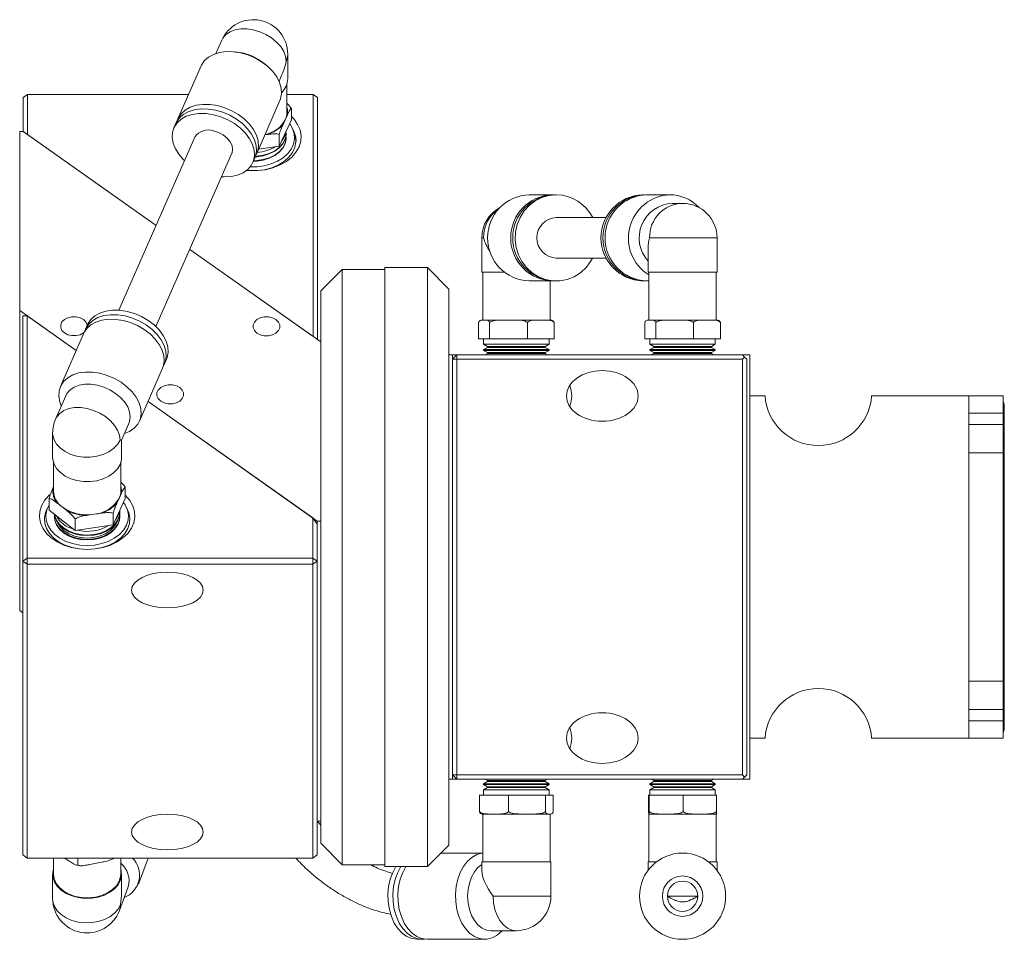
# Model space of a CAD drawing. Header units: inches. Extents: x 0.7 to 32, y 0.8 to 20.7.
# Tile 8 of 8: x 14.9 to 20.7, y 15.3 to 20.7. Entities that reach past the tile are written whole.
import ezdxf

# ---------------------------------------------------------------- set-up
doc = ezdxf.new("R2010")
doc.units = ezdxf.units.IN
doc.header["$MEASUREMENT"] = 0

msp = doc.modelspace()

# ---------------------------------------------------------------- linework, layer by layer
at = {"color": 7, "linetype": 'Continuous', "lineweight": 15}
for p, q in [((16.128, 20.5801), (16.0943, 20.5033)), ((16.2287, 20.5095), (16.2078, 20.5122)), ((16.5142, 20.3566), (16.5142, 20.4991)), ((16.3932, 20.4308), (16.3771, 20.4444)), ((16.0071, 20.4301), (15.8718, 20.1217)), ((16.4635, 20.3413), (16.4802, 20.3794)), ((16.5095, 20.1595), (16.5095, 20.3259)), ((14.9676, 20.2451), (14.9926, 20.2628)), ((14.9676, 20.0464), (14.9676, 20.2451)), ((14.9926, 20.2628), (14.9926, 20.0287)), ((15.9337, 20.2628), (14.9926, 20.2628)), ((16.3332, 19.9191), (16.4686, 20.2275)), ((16.6626, 20.2628), (16.5095, 20.2628)), ((16.6626, 18.8479), (16.6626, 20.2628)), ((16.6876, 20.2451), (16.6626, 20.2628)), ((16.6876, 20.2451), (16.6876, 18.8302)), ((16.535, 20.1819), (16.535, 20.1147)), ((15.8601, 20.0951), (15.8484, 20.0685)), ((16.535, 20.1147), (16.4645, 19.9619)), ((16.4997, 20.1162), (16.487, 20.0888)), ((16.5124, 20.1437), (16.4997, 20.1162)), ((14.9466, 19.0003), (14.9466, 20.0471)), ((14.9666, 20.0471), (14.9466, 20.0471)), ((14.9666, 20.0471), (15.744, 19.4975)), ((16.5041, 20.034), (16.5041, 20.037)), ((16.553, 20.0384), (16.5455, 20.0576)), ((15.744, 19.4975), (14.9926, 20.0287)), ((15.971, 20.0147), (15.5266, 19.0023)), ((16.3933, 20.0292), (16.3807, 20.0274)), ((16.4645, 20.0291), (16.4645, 19.9619)), ((16.4645, 19.9619), (16.3441, 19.944)), ((15.7429, 18.9074), (16.1873, 19.9197)), ((16.3099, 19.8659), (16.3215, 19.8925)), ((18.061, 19.6775), (17.9256, 19.6775)), ((18.061, 19.6775), (18.0669, 19.6774)), ((18.0844, 19.6775), (18.0727, 19.6775)), ((18.6008, 19.6775), (18.5891, 19.6775)), ((18.7479, 19.6775), (18.6125, 19.6775)), ((18.8226, 19.6271), (18.7628, 19.6271)), ((18.3766, 19.5437), (18.0844, 19.5437)), ((17.6493, 19.4255), (17.6493, 19.224)), ((17.6493, 19.4255), (17.6584, 19.4255)), ((18.6301, 19.4255), (19.0242, 19.4255)), ((19.0242, 19.224), (19.0242, 19.4255)), ((15.9408, 19.3582), (16.7066, 18.8167)), ((16.6626, 18.8479), (15.9408, 19.3582)), ((18.621, 19.3658), (18.621, 19.224)), ((18.0844, 19.3074), (18.3766, 19.3074)), ((16.8316, 19.2414), (16.7066, 19.1164)), ((17.0816, 19.2414), (16.8316, 19.2414)), ((16.8316, 19.2414), (16.8316, 15.7614)), ((17.3316, 19.2514), (17.0816, 19.2514)), ((17.0816, 15.7514), (17.0816, 19.2514)), ((17.4566, 19.1264), (17.3316, 19.2514)), ((17.3316, 15.7514), (17.3316, 19.2514)), ((17.6493, 19.224), (17.7813, 19.224)), ((17.654, 19.224), (17.654, 18.9452)), ((17.9256, 19.1736), (18.061, 19.1736)), ((18.0477, 18.9452), (18.0477, 19.1736)), ((18.0727, 19.1736), (18.0844, 19.1736)), ((18.5891, 19.1736), (18.6008, 19.1736)), ((18.6125, 19.1736), (18.6258, 19.1736)), ((18.621, 19.224), (19.0242, 19.224)), ((18.6258, 19.224), (18.6258, 18.9452)), ((19.0195, 18.9452), (19.0195, 19.224)), ((16.7066, 15.8864), (16.7066, 19.1164)), ((17.4566, 19.1264), (17.4566, 15.8764)), ((15.277, 18.7667), (14.9466, 19.0003)), ((14.9466, 17.2466), (14.9466, 19.0003)), ((14.9659, 17.5364), (14.9659, 18.969)), ((14.9659, 18.969), (14.9909, 18.969)), ((14.9909, 18.969), (14.9909, 17.554)), ((14.9909, 18.969), (15.277, 18.7667)), ((17.6505, 18.9452), (17.6498, 18.9452)), ((17.662, 18.9452), (17.6505, 18.9452)), ((17.6736, 18.9452), (17.662, 18.9452)), ((17.6736, 18.9452), (17.7648, 18.9452)), ((17.8046, 18.9452), (17.7648, 18.9452)), ((17.8444, 18.9452), (17.8046, 18.9452)), ((17.8444, 18.9452), (17.9652, 18.9452)), ((17.9934, 18.9452), (17.9652, 18.9452)), ((18.0217, 18.9452), (17.9934, 18.9452)), ((18.0217, 18.9452), (18.0519, 18.9452)), ((18.6222, 18.9452), (18.6216, 18.9452)), ((18.6338, 18.9452), (18.6222, 18.9452)), ((18.6453, 18.9452), (18.6338, 18.9452)), ((18.6453, 18.9452), (18.7366, 18.9452)), ((18.7763, 18.9452), (18.7366, 18.9452)), ((18.8161, 18.9452), (18.7763, 18.9452)), ((18.8161, 18.9452), (18.937, 18.9452)), ((18.9652, 18.9452), (18.937, 18.9452)), ((18.9934, 18.9452), (18.9652, 18.9452)), ((18.9934, 18.9452), (19.0237, 18.9452)), ((15.3436, 18.9185), (15.332, 18.8919)), ((17.63, 18.9301), (17.63, 18.835)), ((17.6941, 18.9301), (17.6941, 18.835)), ((17.9151, 18.9301), (17.9151, 18.835)), ((18.0718, 18.9301), (18.0718, 18.835)), ((18.6017, 18.9301), (18.6017, 18.835)), ((18.6659, 18.9301), (18.6659, 18.835)), ((18.8868, 18.9301), (18.8868, 18.835)), ((19.0435, 18.9301), (19.0435, 18.835)), ((15.3203, 18.8653), (15.1849, 18.5569)), ((17.6941, 18.835), (17.63, 18.835)), ((17.6594, 18.835), (17.6594, 18.8035)), ((17.9151, 18.835), (17.6941, 18.835)), ((18.0718, 18.835), (17.9151, 18.835)), ((18.0424, 18.8035), (18.0424, 18.835)), ((18.6659, 18.835), (18.6017, 18.835)), ((18.6311, 18.835), (18.6311, 18.8035)), ((18.8868, 18.835), (18.6659, 18.835)), ((19.0435, 18.835), (18.8868, 18.835)), ((19.0141, 18.8035), (19.0141, 18.835)), ((17.6594, 18.8035), (17.6826, 18.7901)), ((17.6594, 18.8035), (17.9077, 18.8035)), ((17.6826, 18.7855), (17.6594, 18.7721)), ((17.6594, 18.7721), (17.6594, 18.7678)), ((17.6594, 18.7721), (17.9077, 18.7721)), ((17.6826, 18.7901), (17.6826, 18.7855)), ((17.6826, 18.7901), (17.9008, 18.7901)), ((17.6826, 18.7855), (17.9008, 18.7855)), ((17.9008, 18.7901), (18.0192, 18.7901)), ((17.9008, 18.7855), (18.0192, 18.7855)), ((17.9077, 18.8035), (18.0424, 18.8035)), ((17.9077, 18.7721), (18.0424, 18.7721)), ((18.0192, 18.7901), (18.0424, 18.8035)), ((18.0192, 18.7855), (18.0192, 18.7901)), ((18.0424, 18.7721), (18.0192, 18.7855)), ((18.0424, 18.7678), (18.0424, 18.7721)), ((18.6311, 18.8035), (18.6543, 18.7901)), ((18.6311, 18.8035), (19.0141, 18.8035)), ((18.6543, 18.7855), (18.6311, 18.7721)), ((18.6311, 18.7721), (18.6311, 18.7678)), ((18.6311, 18.7721), (19.0141, 18.7721)), ((18.6543, 18.7901), (18.6543, 18.7855)), ((18.6543, 18.7901), (18.9909, 18.7901)), ((18.6543, 18.7855), (18.9909, 18.7855)), ((18.9909, 18.7901), (19.0141, 18.8035)), ((18.9909, 18.7855), (18.9909, 18.7901)), ((19.0141, 18.7721), (18.9909, 18.7855)), ((19.0141, 18.7678), (19.0141, 18.7721)), ((15.7934, 18.6893), (15.8051, 18.7159)), ((17.4566, 18.7414), (17.4766, 18.7414)), ((17.4766, 18.7414), (17.4766, 16.2614)), ((17.4766, 18.7414), (17.5026, 18.7414)), ((17.5026, 18.7414), (17.4776, 18.7164)), ((17.5026, 18.7164), (17.4776, 18.7164)), ((17.4776, 16.2864), (17.4776, 18.7164)), ((17.5026, 18.7164), (17.5026, 18.7414)), ((17.5026, 18.7414), (19.1726, 18.7414)), ((19.1726, 18.7164), (17.5026, 18.7164)), ((17.5026, 18.7164), (17.5026, 16.2864)), ((17.6594, 18.7678), (17.6826, 18.7544)), ((17.6594, 18.7678), (17.9077, 18.7678)), ((17.6826, 18.7497), (17.6681, 18.7414)), ((17.6826, 18.7544), (17.6826, 18.7497)), ((17.6826, 18.7544), (17.9008, 18.7544)), ((17.6826, 18.7497), (17.9008, 18.7497)), ((17.9008, 18.7544), (18.0192, 18.7544)), ((17.9008, 18.7497), (18.0192, 18.7497)), ((17.9077, 18.7678), (18.0424, 18.7678)), ((18.0192, 18.7544), (18.0424, 18.7678)), ((18.0192, 18.7497), (18.0192, 18.7544)), ((18.0337, 18.7414), (18.0192, 18.7497)), ((18.6311, 18.7678), (18.6543, 18.7544)), ((18.6311, 18.7678), (19.0141, 18.7678)), ((18.6543, 18.7497), (18.6398, 18.7414)), ((18.6543, 18.7544), (18.6543, 18.7497)), ((18.6543, 18.7544), (18.9909, 18.7544)), ((18.6543, 18.7497), (18.9909, 18.7497)), ((18.9909, 18.7544), (19.0141, 18.7678)), ((18.9909, 18.7497), (18.9909, 18.7544)), ((19.0054, 18.7414), (18.9909, 18.7497)), ((19.1851, 18.7289), (19.1726, 18.7414)), ((19.1726, 18.7414), (19.2166, 18.7414)), ((19.1726, 18.7164), (19.1851, 18.7289)), ((19.1726, 16.2864), (19.1726, 18.7164)), ((19.1851, 18.7289), (19.1976, 18.7164)), ((19.1976, 18.7164), (19.1976, 16.2864)), ((19.2166, 18.7414), (19.2166, 18.5014)), ((15.6464, 18.3543), (15.7817, 18.6628)), ((15.2161, 18.5026), (15.1563, 18.3663)), ((19.2166, 18.5014), (19.2166, 16.5014)), ((19.2166, 18.5014), (19.3049, 18.5014)), ((19.9283, 18.5014), (20.4966, 18.5014)), ((20.4966, 18.5014), (20.6966, 18.5014)), ((20.4966, 18.4014), (20.4966, 18.5014)), ((20.6966, 18.5014), (20.6966, 18.4014)), ((16.6866, 17.7699), (15.697, 18.4697)), ((15.697, 18.4697), (16.6609, 17.7881)), ((20.704, 16.5565), (20.704, 18.4462)), ((20.6966, 18.4014), (20.4966, 18.4014)), ((20.4966, 18.4014), (20.4966, 18.3344)), ((20.6966, 18.4014), (20.6966, 18.3344)), ((15.5424, 18.243), (15.5853, 18.3406)), ((20.6966, 18.3344), (20.4966, 18.3344)), ((20.4966, 18.3344), (20.4966, 18.1684)), ((20.6966, 18.1684), (20.6966, 18.3344)), ((15.1393, 18.2853), (15.1393, 18.1428)), ((15.5425, 18.1428), (15.5425, 18.243)), ((20.4966, 18.1684), (20.6966, 18.1684)), ((20.4966, 18.1684), (20.4966, 16.8344)), ((20.6966, 18.1684), (20.6966, 16.8344)), ((15.144, 18.1121), (15.144, 17.9457)), ((15.5377, 17.9457), (15.5377, 18.1121)), ((15.1411, 17.9614), (15.144, 17.9678)), ((15.5633, 17.9682), (15.5633, 17.9009)), ((15.5407, 17.93), (15.528, 17.9025)), ((15.1185, 17.9018), (15.1185, 17.8346)), ((15.1944, 17.8527), (15.1671, 17.8742)), ((15.2217, 17.8312), (15.1944, 17.8527)), ((15.5633, 17.9009), (15.4927, 17.7481)), ((15.528, 17.9025), (15.5153, 17.875)), ((15.108, 17.8438), (15.1005, 17.8247)), ((15.2703, 17.715), (15.1185, 17.8346)), ((15.3815, 17.8095), (15.3415, 17.8035)), ((15.4216, 17.8155), (15.3815, 17.8095)), ((15.4927, 17.8154), (15.4927, 17.7481)), ((15.5324, 17.8202), (15.5324, 17.8232)), ((15.5813, 17.8247), (15.5737, 17.8438)), ((15.2703, 17.7822), (15.2703, 17.715)), ((15.4927, 17.7481), (15.2703, 17.715)), ((16.6609, 17.554), (16.6609, 17.7881)), ((16.6609, 17.7881), (16.6859, 17.7527)), ((16.6859, 17.7527), (16.6859, 17.5364)), ((16.6866, 17.7699), (16.7066, 17.7699)), ((16.6866, 16.0163), (16.6866, 17.7699)), ((14.9659, 17.5364), (14.9909, 17.554)), ((14.9659, 17.5364), (14.9909, 17.5187)), ((14.9659, 15.8181), (14.9659, 17.5364)), ((14.9909, 17.5187), (14.9909, 17.554)), ((14.9909, 17.554), (16.6609, 17.554)), ((16.6609, 17.5187), (14.9909, 17.5187)), ((14.9909, 17.5187), (14.9909, 15.8004)), ((16.6609, 17.5187), (16.6609, 17.554)), ((16.6859, 17.5364), (16.6609, 17.554)), ((16.6609, 17.5187), (16.6859, 17.5364)), ((16.6609, 15.8004), (16.6609, 17.5187)), ((16.6859, 17.5364), (16.6859, 15.8181)), ((14.9659, 17.233), (14.9466, 17.2466)), ((20.6966, 16.8344), (20.4966, 16.8344)), ((20.4966, 16.8344), (20.4966, 16.6684)), ((20.6966, 16.6684), (20.6966, 16.8344)), ((20.4966, 16.6684), (20.6966, 16.6684)), ((20.4966, 16.6684), (20.4966, 16.6014)), ((20.6966, 16.6684), (20.6966, 16.6014)), ((20.4966, 16.6014), (20.6966, 16.6014)), ((20.4966, 16.5014), (20.4966, 16.6014)), ((20.6966, 16.6014), (20.6966, 16.5014)), ((19.3118, 16.5476), (19.312, 16.5476)), ((19.2166, 16.5014), (19.2166, 16.2614)), ((19.2166, 16.5014), (19.3049, 16.5014)), ((19.9283, 16.5014), (20.4966, 16.5014)), ((20.6966, 16.5014), (20.4966, 16.5014)), ((17.4766, 16.2614), (17.4566, 16.2614)), ((17.4766, 16.2614), (17.5026, 16.2614)), ((17.5026, 16.2864), (17.4776, 16.2864)), ((17.4776, 16.2864), (17.5026, 16.2614)), ((17.5026, 16.2864), (19.1726, 16.2864)), ((17.5026, 16.2864), (17.5026, 16.2614)), ((19.1726, 16.2614), (17.5026, 16.2614)), ((17.6826, 16.2483), (17.6594, 16.2349)), ((17.6681, 16.2614), (17.6826, 16.253)), ((17.6826, 16.253), (17.6826, 16.2483)), ((18.0192, 16.253), (17.6826, 16.253)), ((18.0192, 16.2483), (17.6826, 16.2483)), ((18.0192, 16.253), (18.0337, 16.2614)), ((18.0192, 16.2483), (18.0192, 16.253)), ((18.0424, 16.2349), (18.0192, 16.2483)), ((18.6543, 16.2483), (18.6311, 16.2349)), ((18.6398, 16.2614), (18.6543, 16.253)), ((18.6543, 16.253), (18.6543, 16.2483)), ((18.8226, 16.253), (18.6543, 16.253)), ((18.8226, 16.2483), (18.6543, 16.2483)), ((18.9909, 16.253), (18.8226, 16.253)), ((18.9909, 16.2483), (18.8226, 16.2483)), ((18.9909, 16.253), (19.0054, 16.2614)), ((18.9909, 16.2483), (18.9909, 16.253)), ((19.0141, 16.2349), (18.9909, 16.2483)), ((19.1851, 16.2739), (19.1726, 16.2864)), ((19.1851, 16.2739), (19.1726, 16.2614)), ((19.1726, 16.2614), (19.2166, 16.2614)), ((19.1976, 16.2864), (19.1851, 16.2739)), ((17.6594, 16.2349), (17.6594, 16.2306)), ((18.0424, 16.2349), (17.6594, 16.2349)), ((17.6594, 16.2306), (17.6826, 16.2172)), ((18.0424, 16.2306), (17.6594, 16.2306)), ((17.6826, 16.2126), (17.6594, 16.1992)), ((17.6594, 16.1992), (17.6594, 16.1677)), ((18.0424, 16.1992), (17.6594, 16.1992)), ((17.6826, 16.2172), (17.6826, 16.2126)), ((18.0192, 16.2172), (17.6826, 16.2172)), ((18.0192, 16.2126), (17.6826, 16.2126)), ((18.0192, 16.2172), (18.0424, 16.2306)), ((18.0192, 16.2126), (18.0192, 16.2172)), ((18.0424, 16.1992), (18.0192, 16.2126)), ((18.0424, 16.2306), (18.0424, 16.2349)), ((18.0424, 16.1677), (18.0424, 16.1992)), ((18.6311, 16.2349), (18.6311, 16.2306)), ((18.8226, 16.2349), (18.6311, 16.2349)), ((18.6311, 16.2306), (18.6543, 16.2172)), ((18.8226, 16.2306), (18.6311, 16.2306)), ((18.6543, 16.2126), (18.6311, 16.1992)), ((18.6311, 16.1992), (18.6311, 16.1677)), ((18.8226, 16.1992), (18.6311, 16.1992)), ((18.6543, 16.2172), (18.6543, 16.2126)), ((18.8226, 16.2172), (18.6543, 16.2172)), ((18.8226, 16.2126), (18.6543, 16.2126)), ((19.0141, 16.2349), (18.8226, 16.2349)), ((19.0141, 16.2306), (18.8226, 16.2306)), ((18.9909, 16.2172), (18.8226, 16.2172)), ((18.9909, 16.2126), (18.8226, 16.2126)), ((19.0141, 16.1992), (18.8226, 16.1992)), ((18.9909, 16.2172), (19.0141, 16.2306)), ((18.9909, 16.2126), (18.9909, 16.2172)), ((19.0141, 16.1992), (18.9909, 16.2126)), ((19.0141, 16.2306), (19.0141, 16.2349)), ((19.0141, 16.1677), (19.0141, 16.1992)), ((17.6352, 16.0726), (17.6352, 16.1677)), ((17.6352, 16.1677), (17.8051, 16.1677)), ((17.8051, 16.0726), (17.8051, 16.1677)), ((17.8051, 16.1677), (18.0208, 16.1677)), ((18.0208, 16.0726), (18.0208, 16.1677)), ((18.0208, 16.1677), (18.0666, 16.1677)), ((18.0666, 16.0726), (18.0666, 16.1677)), ((18.6241, 16.0726), (18.6241, 16.1677)), ((18.6241, 16.1677), (18.6275, 16.1677)), ((18.6275, 16.1677), (18.826, 16.1677)), ((18.6275, 16.0726), (18.6275, 16.1677)), ((18.826, 16.1677), (19.0211, 16.1677)), ((18.826, 16.0726), (18.826, 16.1677)), ((19.0211, 16.0726), (19.0211, 16.1677)), ((16.7066, 15.9924), (16.6859, 16.0179)), ((16.6866, 16.0163), (16.6859, 16.0168)), ((16.7066, 16.0163), (16.6866, 16.0163)), ((17.6896, 16.0575), (17.6498, 16.0575)), ((17.654, 16.0575), (17.654, 15.7787)), ((17.6896, 16.0575), (17.7201, 16.0575)), ((17.7201, 16.0575), (17.7507, 16.0575)), ((17.8741, 16.0575), (17.7507, 16.0575)), ((17.8741, 16.0575), (17.9129, 16.0575)), ((17.9129, 16.0575), (17.9518, 16.0575)), ((18.0355, 16.0575), (17.9518, 16.0575)), ((18.0355, 16.0575), (18.0437, 16.0575)), ((18.0437, 16.0575), (18.0519, 16.0575)), ((18.0477, 15.7787), (18.0477, 16.0575)), ((18.6252, 16.0575), (18.6258, 16.0575)), ((18.6258, 16.0575), (18.6258, 15.7787)), ((18.6258, 16.0575), (18.6264, 16.0575)), ((18.691, 16.0575), (18.6264, 16.0575)), ((18.691, 16.0575), (18.7267, 16.0575)), ((18.7267, 16.0575), (18.7624, 16.0575)), ((18.8884, 16.0575), (18.7624, 16.0575)), ((18.8884, 16.0575), (18.9235, 16.0575)), ((18.9235, 16.0575), (18.9587, 16.0575)), ((19.02, 16.0575), (18.9587, 16.0575)), ((19.0195, 15.7787), (19.0195, 16.0575)), ((16.7066, 15.8864), (16.8316, 15.7614)), ((17.3316, 15.7514), (17.4566, 15.8764)), ((14.9659, 15.8181), (14.9909, 15.8004)), ((14.9909, 15.8004), (16.6609, 15.8004)), ((15.144, 15.8004), (15.144, 15.7066)), ((15.2088, 15.8004), (15.2338, 15.7834)), ((15.2861, 15.7585), (15.2861, 15.8004)), ((15.3953, 15.77), (15.4347, 15.778)), ((15.5377, 15.7066), (15.5377, 15.8004)), ((15.6413, 15.6484), (15.698, 15.8004)), ((16.6609, 15.8004), (16.6859, 15.8181)), ((17.654, 15.8291), (17.4094, 15.8291)), ((17.6493, 15.7787), (17.6493, 15.7259)), ((18.0525, 15.7787), (17.6493, 15.7787)), ((18.0525, 15.5772), (18.0525, 15.7787)), ((18.621, 15.7787), (18.621, 15.7283)), ((18.6714, 15.7787), (18.621, 15.7787)), ((19.0242, 15.7787), (18.9738, 15.7787)), ((19.0242, 15.7283), (19.0242, 15.7787)), ((15.2792, 15.759), (15.2965, 15.7565)), ((15.356, 15.762), (15.3953, 15.77)), ((16.8316, 15.7614), (17.0816, 15.7614)), ((17.0816, 15.7514), (17.3316, 15.7514)), ((15.1393, 15.7066), (15.1393, 15.5641)), ((15.5425, 15.6005), (15.5425, 15.7066)), ((15.5297, 15.4936), (15.5812, 15.6316)), ((18.0525, 15.5772), (17.7148, 15.5772)), ((18.734, 15.5772), (18.9112, 15.5772)), ((17.702, 15.3756), (17.8509, 15.3756)), ((17.2699, 15.3252), (17.2989, 15.3252)), ((17.2989, 15.3252), (17.3135, 15.3261)), ((17.328, 15.3252), (17.6649, 15.3252))]:
    msp.add_line(p, q, dxfattribs=at)
at = {"color": 7, "linetype": 'Continuous', "lineweight": 15, "flags": 128}
for points in [[(16.128, 20.5801), (16.1348, 20.5927), (16.1525, 20.6134), (16.1765, 20.6298), (16.2057, 20.6411), (16.2389, 20.6469), (16.2751, 20.6471), (16.3126, 20.6416), (16.3502, 20.6306), (16.3863, 20.6146), (16.4196, 20.5941), (16.4487, 20.57), (16.4727, 20.5432), (16.4905, 20.5146), (16.5014, 20.4855), (16.5051, 20.4568)], [(16.0071, 20.4301), (16.009, 20.4341), (16.026, 20.4597), (16.0497, 20.4812), (16.0795, 20.4977), (16.1144, 20.5088), (16.1533, 20.5142), (16.1949, 20.5135), (16.2379, 20.507)], [(16.2379, 20.507), (16.2808, 20.4947), (16.3224, 20.4771), (16.3613, 20.4547), (16.3962, 20.4282), (16.426, 20.3986), (16.4498, 20.3667), (16.4667, 20.3336), (16.4763, 20.3004), (16.4783, 20.268), (16.4725, 20.2377), (16.4686, 20.2275)], [(16.5051, 20.4568), (16.5131, 20.4842), (16.5142, 20.4991)], [(15.9106, 19.877), (15.9052, 19.8823), (15.8783, 19.9131), (15.8579, 19.9458), (15.8445, 19.9791), (15.8387, 20.012), (15.8407, 20.0435), (15.8503, 20.0725), (15.8672, 20.0981), (15.891, 20.1196), (15.9208, 20.1361), (15.9557, 20.1472), (15.9946, 20.1526), (16.0362, 20.1519), (16.0791, 20.1454)], [(15.8601, 20.0951), (15.862, 20.0991), (15.8789, 20.1247), (15.9027, 20.1462), (15.9325, 20.1627), (15.9674, 20.1738), (16.0063, 20.1792), (16.0479, 20.1785), (16.0908, 20.172)], [(15.8668, 20.108), (15.8736, 20.1257), (15.8906, 20.1513), (15.9143, 20.1728), (15.9442, 20.1893), (15.9791, 20.2004), (16.0179, 20.2058), (16.0595, 20.2051), (16.1025, 20.1986)], [(16.0908, 20.172), (16.1338, 20.1597), (16.1754, 20.142), (16.2142, 20.1197), (16.2491, 20.0932), (16.279, 20.0636), (16.3027, 20.0317), (16.3197, 19.9986), (16.3293, 19.9654), (16.3312, 19.933), (16.3254, 19.9027), (16.3215, 19.8925)], [(16.1025, 20.1986), (16.1455, 20.1863), (16.187, 20.1686), (16.2259, 20.1462), (16.2608, 20.1198), (16.2906, 20.0902), (16.3144, 20.0583), (16.3314, 20.0252), (16.341, 19.992), (16.3429, 19.9596), (16.3371, 19.9292), (16.3265, 19.9062)], [(16.0791, 20.1454), (16.1221, 20.1331), (16.1637, 20.1155), (16.2026, 20.0931), (16.2375, 20.0666), (16.2673, 20.037), (16.2911, 20.0051), (16.308, 19.972), (16.3176, 19.9388), (16.3196, 19.9065), (16.3138, 19.8761), (16.3004, 19.8486), (16.28, 19.825), (16.2531, 19.8059), (16.2206, 19.792), (16.1836, 19.7838), (16.1432, 19.7814), (16.1269, 19.7821)], [(16.535, 20.135), (16.5506, 20.1189), (16.572, 20.089), (16.5858, 20.0569), (16.5919, 20.0237), (16.5899, 19.9902), (16.5799, 19.9574), (16.5622, 19.9263), (16.5373, 19.8978), (16.506, 19.8726), (16.4691, 19.8516), (16.4277, 19.8352), (16.383, 19.824), (16.3363, 19.8184), (16.2889, 19.8184), (16.2736, 19.8196)], [(16.2952, 19.8413), (16.3343, 19.8415), (16.3769, 19.847), (16.4175, 19.8578), (16.4547, 19.8735), (16.4873, 19.8937), (16.5143, 19.9176), (16.5349, 19.9446), (16.5483, 19.9737), (16.5541, 20.0041), (16.5521, 20.0347), (16.5425, 20.0646), (16.5255, 20.0928), (16.5251, 20.0932)], [(16.0791, 20.0507), (16.1083, 20.0415), (16.1356, 20.0272), (16.1589, 20.0088), (16.1768, 19.9875), (16.1881, 19.9649), (16.1919, 19.9425), (16.1881, 19.9217), (16.1873, 19.9197)], [(16.2739, 19.8198), (16.2903, 19.8184), (16.335, 19.8184), (16.379, 19.824), (16.4209, 19.8351), (16.4593, 19.8514), (16.493, 19.8722), (16.5208, 19.8969), (16.542, 19.9247), (16.5559, 19.9548), (16.5619, 19.9862), (16.5599, 20.0178), (16.5499, 20.0486), (16.5456, 20.0571)], [(16.3238, 19.9019), (16.3326, 19.9024), (16.3705, 19.908), (16.4061, 19.9188), (16.4378, 19.9346), (16.4644, 19.9545), (16.4848, 19.9778), (16.4981, 20.0035), (16.5039, 20.0306), (16.5036, 20.0467)], [(16.3238, 19.9018), (16.3326, 19.9024), (16.3705, 19.9079), (16.4061, 19.9188), (16.4378, 19.9346), (16.4644, 19.9545), (16.4848, 19.9778), (16.4981, 20.0035), (16.5039, 20.0306), (16.5036, 20.0467)], [(16.5535, 20.0372), (16.5604, 20.0136), (16.5626, 19.9898)], [(16.3122, 19.8764), (16.3326, 19.8771), (16.3705, 19.8827), (16.4061, 19.8936), (16.4378, 19.9093), (16.4644, 19.9292), (16.4848, 19.9525), (16.4981, 19.9782), (16.5039, 20.0053), (16.5035, 20.0229)], [(16.3131, 19.8733), (16.3326, 19.8741), (16.3705, 19.8797), (16.4061, 19.8905), (16.4378, 19.9063), (16.4644, 19.9262), (16.4848, 19.9495), (16.4981, 19.9752), (16.5039, 20.0023), (16.5041, 20.0087)], [(16.3145, 19.8764), (16.3326, 19.8771), (16.3705, 19.8827), (16.4061, 19.8936), (16.4378, 19.9093), (16.4644, 19.9292), (16.4848, 19.9525), (16.4981, 19.9782), (16.5039, 20.0053), (16.5035, 20.0228)], [(16.3217, 19.8987), (16.3326, 19.8993), (16.3705, 19.9049), (16.4061, 19.9158), (16.4378, 19.9315), (16.4644, 19.9514), (16.4848, 19.9747), (16.4981, 20.0005), (16.5039, 20.0275), (16.5041, 20.034)], [(18.2969, 19.3074), (18.2852, 19.2867), (18.2583, 19.2514), (18.2258, 19.2217), (18.1888, 19.1985), (18.1484, 19.1827), (18.1059, 19.1746), (18.0628, 19.1746), (18.0203, 19.1827), (17.9799, 19.1985), (17.9429, 19.2217), (17.9104, 19.2514), (17.8835, 19.2867), (17.8631, 19.3265), (17.8497, 19.3695), (17.844, 19.4142), (17.8459, 19.4594), (17.8555, 19.5034), (17.8724, 19.5449), (17.8962, 19.5826), (17.926, 19.6153), (17.9609, 19.6418), (17.9998, 19.6614), (18.0414, 19.6735), (18.0844, 19.6775), (18.0844, 19.6775)], [(15.5744, 18.9954), (15.5314, 19.0019), (15.4898, 19.0026), (15.4509, 18.9972), (15.416, 18.9861), (15.3862, 18.9696), (15.3624, 18.9481), (15.3455, 18.9225), (15.3436, 18.9185)], [(15.2085, 18.9481), (15.194, 18.934), (15.1864, 18.9175), (15.1864, 18.9), (15.194, 18.8835), (15.2085, 18.8694), (15.2284, 18.8591), (15.2518, 18.8538), (15.2764, 18.8538), (15.2999, 18.8591), (15.3198, 18.8694), (15.3237, 18.8723)], [(15.3423, 18.9154), (15.3419, 18.9175), (15.3343, 18.934), (15.3198, 18.9481), (15.2999, 18.9584), (15.2764, 18.9637), (15.2518, 18.9637), (15.2284, 18.9584), (15.2085, 18.9481)], [(15.551, 18.9422), (15.508, 18.9488), (15.4665, 18.9494), (15.4276, 18.9441), (15.3927, 18.933), (15.3629, 18.9164), (15.3391, 18.895), (15.3222, 18.8693), (15.3203, 18.8653)], [(15.5627, 18.9688), (15.5197, 18.9754), (15.4781, 18.976), (15.4393, 18.9707), (15.4044, 18.9595), (15.3745, 18.943), (15.3508, 18.9216), (15.3338, 18.8959), (15.327, 18.8782)], [(15.7817, 18.6628), (15.7856, 18.6729), (15.7914, 18.7033), (15.7895, 18.7356), (15.7799, 18.7689), (15.7629, 18.8019), (15.7392, 18.8338), (15.7093, 18.8635), (15.6744, 18.8899), (15.6356, 18.9123), (15.594, 18.9299), (15.551, 18.9422)], [(15.7867, 18.6764), (15.7973, 18.6995), (15.8031, 18.7299), (15.8012, 18.7622), (15.7916, 18.7954), (15.7746, 18.8285), (15.7508, 18.8604), (15.721, 18.89), (15.6861, 18.9165), (15.6472, 18.9389), (15.6057, 18.9565), (15.5627, 18.9688)], [(15.8051, 18.7159), (15.809, 18.7261), (15.8148, 18.7564), (15.8128, 18.7888), (15.8032, 18.822), (15.7863, 18.8551), (15.7625, 18.887), (15.7327, 18.9166), (15.6978, 18.9431), (15.6589, 18.9655), (15.6173, 18.9831), (15.5744, 18.9954)], [(16.3335, 18.9476), (16.319, 18.9335), (16.3114, 18.917), (16.3114, 18.8995), (16.319, 18.883), (16.3335, 18.8689), (16.3534, 18.8586), (16.3768, 18.8533), (16.4015, 18.8533), (16.4249, 18.8586), (16.4448, 18.8689), (16.4593, 18.883), (16.4669, 18.8995), (16.4669, 18.917), (16.4593, 18.9335), (16.4448, 18.9476), (16.4249, 18.9579), (16.4015, 18.9632), (16.3768, 18.9632), (16.3534, 18.9579), (16.3335, 18.9476)], [(15.4156, 18.6338), (15.3727, 18.6403), (15.3311, 18.641), (15.2922, 18.6357), (15.2573, 18.6245), (15.2275, 18.608), (15.2037, 18.5866), (15.1868, 18.5609), (15.1772, 18.5319), (15.1752, 18.5004), (15.181, 18.4675), (15.19, 18.4431)], [(15.5592, 18.2811), (15.5896, 18.2943), (15.6165, 18.3134), (15.6369, 18.337), (15.6502, 18.3645), (15.656, 18.3949), (15.6541, 18.4272), (15.6445, 18.4604), (15.6275, 18.4935), (15.6038, 18.5254), (15.574, 18.555), (15.5391, 18.5815), (15.5002, 18.6039), (15.4586, 18.6215), (15.4156, 18.6338)], [(15.4007, 18.5641), (15.3631, 18.5696), (15.327, 18.5694), (15.2937, 18.5636), (15.2646, 18.5522), (15.2406, 18.5359), (15.2228, 18.5152), (15.2161, 18.5026)], [(15.5853, 18.3406), (15.5895, 18.3523), (15.5932, 18.3793), (15.5895, 18.4079), (15.5786, 18.4371), (15.5608, 18.4656), (15.5368, 18.4925), (15.5077, 18.5166), (15.4744, 18.5371), (15.4383, 18.5531), (15.4007, 18.5641)], [(15.7713, 18.5501), (15.7568, 18.536), (15.7492, 18.5195), (15.7492, 18.502), (15.7568, 18.4855), (15.7713, 18.4714), (15.7912, 18.4611), (15.8147, 18.4558), (15.8393, 18.4558), (15.8627, 18.4611), (15.8827, 18.4714), (15.8971, 18.4855), (15.9048, 18.502), (15.9048, 18.5195), (15.8971, 18.536), (15.8827, 18.5501), (15.8627, 18.5604), (15.8393, 18.5657), (15.8147, 18.5657), (15.7912, 18.5604), (15.7713, 18.5501)], [(15.5334, 18.2431), (15.5297, 18.2717), (15.5188, 18.3008), (15.501, 18.3294), (15.477, 18.3562), (15.4478, 18.3804), (15.4146, 18.4008), (15.3784, 18.4169), (15.3409, 18.4279), (15.3033, 18.4334), (15.2672, 18.4332), (15.2339, 18.4273), (15.2048, 18.416), (15.1808, 18.3996), (15.163, 18.3789), (15.1563, 18.3663)], [(20.704, 18.4462), (20.701, 18.4613), (20.6966, 18.4691)], [(15.1393, 18.2853), (15.1402, 18.2723), (15.1476, 18.2448), (15.1625, 18.2189), (15.1843, 18.1956), (15.212, 18.1757), (15.2447, 18.16), (15.2811, 18.1492), (15.3198, 18.1436), (15.3594, 18.1434), (15.3982, 18.1487), (15.4348, 18.1592), (15.4678, 18.1746), (15.4959, 18.1942), (15.518, 18.2173), (15.5334, 18.2431)], [(15.1393, 18.1428), (15.1402, 18.1297), (15.1476, 18.1023), (15.1625, 18.0764), (15.1843, 18.0531), (15.212, 18.0332), (15.2447, 18.0175), (15.2811, 18.0067), (15.3198, 18.001), (15.3594, 18.0008), (15.3982, 18.0061), (15.4348, 18.0167), (15.4678, 18.032), (15.4959, 18.0517), (15.518, 18.0748), (15.5334, 18.1005), (15.5414, 18.1279), (15.5425, 18.1428)], [(15.3409, 17.6039), (15.2937, 17.6067), (15.2478, 17.6152), (15.2046, 17.629), (15.1653, 17.6478), (15.1311, 17.671), (15.1029, 17.6979), (15.0815, 17.7278), (15.0677, 17.7599), (15.0616, 17.7931), (15.0637, 17.8266), (15.0736, 17.8594), (15.0913, 17.8905), (15.1162, 17.919), (15.124, 17.9262)], [(15.5633, 17.9212), (15.5656, 17.919), (15.5905, 17.8905), (15.6081, 17.8594), (15.6181, 17.8266), (15.6201, 17.7931), (15.6141, 17.7599), (15.6002, 17.7278), (15.5789, 17.6979), (15.5507, 17.671), (15.5165, 17.6478), (15.4772, 17.629), (15.434, 17.6152), (15.3881, 17.6067), (15.3409, 17.6039)], [(15.1185, 17.8649), (15.1053, 17.836), (15.0994, 17.8057), (15.1014, 17.775), (15.111, 17.7452), (15.1281, 17.717), (15.1519, 17.6914), (15.1819, 17.6693), (15.2169, 17.6513), (15.256, 17.638), (15.2977, 17.6298), (15.3409, 17.6271)], [(15.3409, 17.6271), (15.384, 17.6298), (15.4258, 17.638), (15.4649, 17.6513), (15.4999, 17.6693), (15.5299, 17.6914), (15.5537, 17.717), (15.5708, 17.7452), (15.5804, 17.775), (15.5823, 17.8057), (15.5765, 17.836), (15.5631, 17.8652), (15.5534, 17.8794)], [(15.1079, 17.8434), (15.0976, 17.8196), (15.0916, 17.7882), (15.0936, 17.7566), (15.1036, 17.7258), (15.1212, 17.6967), (15.1458, 17.6703), (15.1767, 17.6475), (15.2129, 17.6289), (15.2532, 17.6151), (15.2963, 17.6067), (15.3409, 17.6039)], [(15.1494, 17.7949), (15.1517, 17.774), (15.1615, 17.7475), (15.1787, 17.723), (15.2025, 17.7014), (15.232, 17.6836), (15.2659, 17.6704), (15.3029, 17.6622), (15.3415, 17.6596), (15.38, 17.6624), (15.4169, 17.6707), (15.4508, 17.6841), (15.4801, 17.702), (15.5037, 17.7237), (15.5207, 17.7483), (15.5303, 17.7749), (15.5324, 17.7949)], [(15.1501, 17.8096), (15.1496, 17.8044), (15.1517, 17.7771), (15.1615, 17.7506), (15.1787, 17.726), (15.2025, 17.7044), (15.232, 17.6866), (15.2659, 17.6734), (15.3029, 17.6653), (15.3415, 17.6626), (15.38, 17.6654), (15.4169, 17.6737), (15.4508, 17.6871), (15.4801, 17.705), (15.5037, 17.7267), (15.5207, 17.7514), (15.5303, 17.7779), (15.5321, 17.8053), (15.5317, 17.8091)], [(15.1501, 17.809), (15.1496, 17.8044), (15.1517, 17.7771), (15.1615, 17.7506), (15.1787, 17.726), (15.2025, 17.7044), (15.232, 17.6866), (15.2659, 17.6734), (15.3029, 17.6653), (15.3415, 17.6626), (15.38, 17.6655), (15.4169, 17.6737), (15.4508, 17.6871), (15.4801, 17.705), (15.5037, 17.7267), (15.5207, 17.7514), (15.5302, 17.7779), (15.5321, 17.8053), (15.5317, 17.809)], [(15.1501, 17.809), (15.1517, 17.7993), (15.1615, 17.7728), (15.1787, 17.7482), (15.2025, 17.7266), (15.232, 17.7088), (15.2659, 17.6956), (15.3029, 17.6875), (15.3415, 17.6848), (15.38, 17.6877), (15.4169, 17.6959), (15.4508, 17.7093), (15.4801, 17.7272), (15.5037, 17.7489), (15.5207, 17.7736), (15.5303, 17.8001), (15.5324, 17.8202)], [(15.1504, 17.8094), (15.1517, 17.8023), (15.1615, 17.7758), (15.1787, 17.7513), (15.2025, 17.7297), (15.232, 17.7119), (15.2659, 17.6987), (15.3029, 17.6905), (15.3415, 17.6878), (15.38, 17.6907), (15.4169, 17.699), (15.4508, 17.7124), (15.4801, 17.7303), (15.5037, 17.752), (15.5207, 17.7766), (15.5302, 17.8032), (15.5321, 17.8305), (15.5319, 17.8329)], [(15.1504, 17.8094), (15.1517, 17.8023), (15.1615, 17.7758), (15.1787, 17.7513), (15.2025, 17.7297), (15.232, 17.7119), (15.2659, 17.6986), (15.3029, 17.6905), (15.3415, 17.6878), (15.38, 17.6907), (15.4169, 17.699), (15.4508, 17.7123), (15.4801, 17.7303), (15.5037, 17.752), (15.5207, 17.7766), (15.5303, 17.8031), (15.5321, 17.8305), (15.5319, 17.8329)], [(15.3409, 17.6039), (15.3854, 17.6067), (15.4286, 17.6151), (15.4689, 17.6289), (15.505, 17.6475), (15.536, 17.6703), (15.5606, 17.6967), (15.5782, 17.7258), (15.5881, 17.7566), (15.5901, 17.7882), (15.5841, 17.8196), (15.5739, 17.8434)], [(15.1685, 17.7613), (15.1697, 17.7586), (15.185, 17.7343), (15.2071, 17.7128), (15.2351, 17.695), (15.2677, 17.6817), (15.3035, 17.6735), (15.3409, 17.6707), (15.3783, 17.6735), (15.4141, 17.6817), (15.4467, 17.695), (15.4747, 17.7128), (15.4968, 17.7343), (15.5121, 17.7586), (15.5133, 17.7613)], [(20.6966, 16.5336), (20.701, 16.5414), (20.704, 16.5565)], [(17.654, 15.8286), (17.6496, 15.8281), (17.6196, 15.8201), (17.5911, 15.8042), (17.5649, 15.781), (17.5419, 15.7513), (17.5229, 15.716), (17.5084, 15.6762), (17.499, 15.6332), (17.4949, 15.5885), (17.4963, 15.5433), (17.5031, 15.4993), (17.5151, 15.4578), (17.5319, 15.4201), (17.5529, 15.3874), (17.5776, 15.3609), (17.6051, 15.3413), (17.6345, 15.3292), (17.6649, 15.3252)], [(15.5377, 15.7373), (15.5406, 15.7258), (15.5421, 15.6979), (15.5358, 15.6703), (15.522, 15.6441), (15.5013, 15.6203), (15.4744, 15.5998), (15.4423, 15.5835), (15.4064, 15.5718), (15.368, 15.5654), (15.3285, 15.5644), (15.2895, 15.5688), (15.2524, 15.5786), (15.2188, 15.5932), (15.1898, 15.6123), (15.1667, 15.6349), (15.1503, 15.6603), (15.1411, 15.6875), (15.1397, 15.7154), (15.144, 15.7373)], [(17.147, 15.7514), (17.1469, 15.7513), (17.1279, 15.716), (17.1135, 15.6762), (17.1041, 15.6332), (17.1, 15.5885), (17.1013, 15.5433), (17.1081, 15.4993), (17.1201, 15.4578), (17.1369, 15.4201), (17.158, 15.3874), (17.1827, 15.3609), (17.2101, 15.3413), (17.2395, 15.3292), (17.2699, 15.3252)], [(17.176, 15.7514), (17.176, 15.7513), (17.157, 15.716), (17.1425, 15.6762), (17.1331, 15.6332), (17.129, 15.5885), (17.1304, 15.5433), (17.1372, 15.4993), (17.1491, 15.4578), (17.1659, 15.4201), (17.187, 15.3874), (17.2117, 15.3609), (17.2392, 15.3413), (17.2686, 15.3292), (17.2989, 15.3252)], [(17.2051, 15.7514), (17.205, 15.7513), (17.186, 15.716), (17.1716, 15.6762), (17.1621, 15.6332), (17.158, 15.5885), (17.1594, 15.5433), (17.1662, 15.4993), (17.1782, 15.4578), (17.195, 15.4201), (17.2161, 15.3874), (17.2407, 15.3609), (17.2682, 15.3413), (17.2976, 15.3292), (17.328, 15.3252)], [(17.6493, 15.763), (17.6264, 15.7448), (17.6058, 15.7197), (17.5889, 15.6892), (17.5763, 15.6543), (17.5686, 15.6165), (17.566, 15.5772), (17.5686, 15.5378), (17.5763, 15.5), (17.5889, 15.4652), (17.6058, 15.4346), (17.6264, 15.4096), (17.65, 15.3909), (17.6755, 15.3795), (17.702, 15.3756)], [(15.5377, 15.7066), (15.5366, 15.6919), (15.5284, 15.6644), (15.5126, 15.6385), (15.4897, 15.6155), (15.4607, 15.5962), (15.4268, 15.5814), (15.3893, 15.5717), (15.3499, 15.5676), (15.3102, 15.5691), (15.2717, 15.5763), (15.236, 15.5889), (15.2046, 15.6062), (15.1788, 15.6277), (15.1596, 15.6523), (15.1479, 15.6793), (15.144, 15.7066)], [(15.5358, 15.5277), (15.522, 15.5015), (15.5013, 15.4778), (15.4744, 15.4573), (15.4423, 15.4409), (15.4064, 15.4293), (15.368, 15.4229), (15.3285, 15.4218), (15.2895, 15.4263), (15.2524, 15.436), (15.2188, 15.4507), (15.1898, 15.4697), (15.1667, 15.4924), (15.1503, 15.5178), (15.1411, 15.545), (15.1393, 15.5641)], [(17.7148, 15.5772), (17.7174, 15.5378), (17.7252, 15.5), (17.7377, 15.4652), (17.7547, 15.4346), (17.7753, 15.4096), (17.7988, 15.3909), (17.8243, 15.3795), (17.8509, 15.3756)], [(15.5297, 15.4936), (15.532, 15.5006), (15.5358, 15.5277)]]:
    msp.add_lwpolyline(points, dxfattribs=at)
at = {"color": 7, "linetype": 'Continuous', "lineweight": 15}
for radius in [0.252, 0.1181, 0.0886]:
    msp.add_circle((18.8226, 15.5772), radius, dxfattribs=at)
for centre, radius, start, end in [((16.3126, 20.4991), 0.2016, 0, 156.30111), ((16.1913, 20.2227), 0.2892, 50.03437, 82.56776), ((16.3977, 20.3596), 0.1166, 313.91328, 358.52339), ((16.4072, 20.1598), 0.1022, 334.804, 359.82511), ((16.4121, 20.1595), 0.1016, 351.09101, 16.52969), ((16.348, 20.1983), 0.1725, 281.18692, 331.60854), ((16.0482, 19.9633), 0.0927, 70.49522, 146.36946), ((16.3409, 20.2153), 0.1933, 285.71414, 319.09694), ((16.393, 20.0631), 0.1114, 319.47411, 352.28184), ((16.32, 20.1534), 0.2292, 273.79739, 302.29561), ((17.9342, 19.4255), 0.2521, 91.95544, 268.04456), ((18.0695, 19.4256), 0.252, 91.92743, 269.39979), ((18.0813, 19.4255), 0.2521, 91.95563, 268.04437), ((18.0811, 19.4366), 0.241, 26.38664, 89.21384), ((18.5978, 19.4255), 0.2521, 91.97117, 268.02883), ((18.6092, 19.4255), 0.2519, 90.58148, 269.41852), ((18.6212, 19.4255), 0.2521, 91.97154, 268.02846), ((18.7594, 19.4241), 0.2537, 92.60819, 238.21227), ((18.7467, 19.4418), 0.2357, 42.97063, 89.72509), ((17.8509, 19.4255), 0.2016, 118.63141, 180), ((17.8615, 19.4274), 0.2032, 123.69769, 180.5284), ((18.7714, 19.4248), 0.2025, 92.44247, 222.04408), ((18.8273, 19.43), 0.1972, 91.34769, 181.28665), ((18.8226, 19.4255), 0.2016, 0, 90), ((18.0883, 19.4255), 0.1182, 91.90785, 268.09215), ((18.0017, 18.5014), 0.173, 339.02308, 20.97692), ((19.6166, 18.5239), 0.3125, 184.12887, 355.87113), ((15.3409, 18.2853), 0.2016, 156.30111, 180), ((15.4404, 17.9457), 0.1016, 351.09199, 16.53471), ((15.2496, 17.9463), 0.1096, 172.08306, 221.14243), ((15.2638, 17.9504), 0.1198, 182.25557, 234.6279), ((15.4356, 17.946), 0.1022, 334.79346, 359.83564), ((15.3397, 18.0552), 0.2492, 234.33455, 279.65899), ((15.3659, 17.996), 0.1871, 274.78869, 330.02346), ((15.3692, 18.0016), 0.1933, 285.71497, 319.09741), ((15.2201, 17.7757), 0.1292, 158.32193, 179.83451), ((15.3033, 17.8808), 0.1639, 208.58003, 254.9654), ((15.3386, 18.0639), 0.2604, 243.34733, 270.64639), ((15.4234, 17.8485), 0.1093, 319.10894, 350.83086), ((15.4616, 17.7757), 0.1292, 0.16549, 21.67807), ((15.3409, 17.9596), 0.25, 256.33222, 301.28975), ((19.6166, 16.4789), 0.3125, 4.12887, 175.87113), ((18.0017, 16.5014), 0.173, 339.02311, 20.97689), ((15.5068, 15.7003), 0.1407, 291.31675, 45.36816), ((15.4524, 15.6671), 0.1336, 344.59288, 50.31657), ((15.3409, 15.5641), 0.2016, 180, 259.43016), ((17.8509, 15.5772), 0.2016, 270, 0), ((15.3409, 15.5641), 0.2016, 259.43016, 339.53441), ((17.6591, 15.4655), 0.1404, 272.35803, 320.19385)]:
    msp.add_arc(centre, radius, start, end, dxfattribs=at)
for centre, major_axis, ratio, start_param, end_param in [((16.3126, 20.4991), (0.0585, 0.2789), 0.691551, 4.417822, 4.706002), ((17.8509, 19.4255), (-0.1623, 0.1623), 0.736679, 0.935875, 1.337695), ((18.8226, 19.4255), (0.1623, 0.1623), 0.736679, 2.205717, 2.506671), ((15.3409, 18.2853), (0.2016, -0.0423), 0.030443, 5.988618, 6.276798), ((17.8509, 15.5772), (-0.1879, 0.1879), 0.388548, 0.370595, 1.200201), ((15.3409, 15.5641), (0.0506, 0.2805), 0.695589, 4.708297, 4.966308)]:
    msp.add_ellipse(centre, major_axis=major_axis, ratio=ratio, start_param=start_param, end_param=end_param, dxfattribs=at)
for centre, major_axis, ratio in [((18.3533, 18.5014), (-0.2093, 0), 0.707107), ((15.8102, 17.3667), (0.2093, 0), 0.5), ((18.3533, 16.5014), (-0.2093, 0), 0.707107), ((15.8102, 15.9524), (0.2093, 0), 0.5)]:
    msp.add_ellipse(centre, major_axis=major_axis, ratio=ratio, dxfattribs=at)
for points, knots in [([(16.5095, 20.2114), (16.5105, 20.2105), (16.5164, 20.2056), (16.5255, 20.196), (16.5323, 20.1859), (16.535, 20.1819)], [0, 0, 0, 0, 0.111726, 0.64925, 1, 1, 1, 1]), ([(16.535, 20.1819), (16.5337, 20.181), (16.5292, 20.1779), (16.5212, 20.1623), (16.515, 20.1492), (16.5124, 20.1437)], [0, 0, 0, 0, 0.20436, 0.673364, 1, 1, 1, 1]), ([(16.487, 20.0888), (16.4866, 20.0879), (16.4826, 20.0791), (16.4763, 20.0648), (16.4689, 20.0454), (16.4657, 20.0337), (16.4645, 20.0291)], [0, 0, 0, 0, 0.052973, 0.518043, 0.80972, 1, 1, 1, 1]), ([(16.4645, 20.0291), (16.4602, 20.0305), (16.4462, 20.0349), (16.4208, 20.033), (16.4013, 20.0303), (16.3933, 20.0292)], [0, 0, 0, 0, 0.204328, 0.673294, 1, 1, 1, 1]), ([(17.6505, 18.9452), (17.6501, 18.9452), (17.6464, 18.9452), (17.6407, 18.9443), (17.634, 18.9395), (17.6311, 18.9327), (17.63, 18.9301)], [0, 0, 0, 0, 0.052981, 0.518035, 0.809722, 1, 1, 1, 1]), ([(17.6941, 18.9301), (17.6929, 18.9329), (17.6889, 18.9421), (17.6815, 18.9448), (17.6759, 18.9451), (17.6736, 18.9452)], [0, 0, 0, 0, 0.2043601, 0.6733635, 1, 1, 1, 1]), ([(17.7648, 18.9452), (17.7635, 18.9452), (17.7509, 18.9452), (17.7311, 18.9443), (17.7079, 18.9395), (17.698, 18.9327), (17.6941, 18.9301)], [0, 0, 0, 0, 0.052896, 0.517974, 0.809664, 1, 1, 1, 1]), ([(17.9151, 18.9301), (17.9108, 18.9329), (17.8969, 18.9421), (17.8717, 18.9448), (17.8523, 18.9451), (17.8444, 18.9452)], [0, 0, 0, 0, 0.204331, 0.6732807, 1, 1, 1, 1]), ([(17.9652, 18.9452), (17.9643, 18.9452), (17.9553, 18.9452), (17.9413, 18.9443), (17.9249, 18.9395), (17.9178, 18.9327), (17.9151, 18.9301)], [0, 0, 0, 0, 0.052879, 0.517949, 0.809651, 1, 1, 1, 1]), ([(18.0718, 18.9301), (18.0688, 18.9329), (18.0589, 18.9421), (18.041, 18.9448), (18.0273, 18.9451), (18.0217, 18.9452)], [0, 0, 0, 0, 0.204339, 0.673293, 1, 1, 1, 1]), ([(18.0513, 18.9452), (18.0517, 18.9452), (18.0553, 18.9452), (18.0611, 18.9443), (18.0678, 18.9395), (18.0707, 18.9327), (18.0718, 18.9301)], [0, 0, 0, 0, 0.052983, 0.518039, 0.809721, 1, 1, 1, 1]), ([(18.6222, 18.9452), (18.6218, 18.9452), (18.6182, 18.9452), (18.6124, 18.9443), (18.6057, 18.9395), (18.6028, 18.9327), (18.6017, 18.9301)], [0, 0, 0, 0, 0.052975, 0.518041, 0.809721, 1, 1, 1, 1]), ([(18.6659, 18.9301), (18.6646, 18.9329), (18.6606, 18.9421), (18.6533, 18.9448), (18.6476, 18.9451), (18.6453, 18.9452)], [0, 0, 0, 0, 0.204353, 0.673362, 1, 1, 1, 1]), ([(18.7366, 18.9452), (18.7353, 18.9452), (18.7226, 18.9452), (18.7029, 18.9443), (18.6797, 18.9395), (18.6698, 18.9327), (18.6659, 18.9301)], [0, 0, 0, 0, 0.052865, 0.517945, 0.809637, 1, 1, 1, 1]), ([(18.8868, 18.9301), (18.8826, 18.9329), (18.8686, 18.9421), (18.8434, 18.9448), (18.824, 18.9451), (18.8161, 18.9452)], [0, 0, 0, 0, 0.204332, 0.673311, 1, 1, 1, 1]), ([(18.937, 18.9452), (18.936, 18.9452), (18.927, 18.9452), (18.913, 18.9443), (18.8966, 18.9395), (18.8896, 18.9327), (18.8868, 18.9301)], [0, 0, 0, 0, 0.052881, 0.517971, 0.809651, 1, 1, 1, 1]), ([(19.0435, 18.9301), (19.0405, 18.9329), (19.0307, 18.9421), (19.0127, 18.9448), (18.999, 18.9451), (18.9934, 18.9452)], [0, 0, 0, 0, 0.204335, 0.673298, 1, 1, 1, 1]), ([(19.023, 18.9452), (19.0234, 18.9452), (19.0271, 18.9452), (19.0328, 18.9443), (19.0395, 18.9395), (19.0424, 18.9327), (19.0435, 18.9301)], [0, 0, 0, 0, 0.0529714, 0.5180389, 0.8097203, 1, 1, 1, 1]), ([(15.5377, 17.9976), (15.5388, 17.9968), (15.5447, 17.9918), (15.5538, 17.9822), (15.5606, 17.9721), (15.5633, 17.9682)], [0, 0, 0, 0, 0.111764, 0.64925, 1, 1, 1, 1]), ([(15.5633, 17.9682), (15.5619, 17.9672), (15.5575, 17.9641), (15.5494, 17.9485), (15.5433, 17.9354), (15.5407, 17.93)], [0, 0, 0, 0, 0.204357, 0.673364, 1, 1, 1, 1]), ([(15.1185, 17.9018), (15.1198, 17.9067), (15.1243, 17.9229), (15.1323, 17.9422), (15.1385, 17.9558), (15.1411, 17.9614)], [0, 0, 0, 0, 0.20436, 0.673364, 1, 1, 1, 1]), ([(15.1671, 17.8742), (15.1662, 17.8749), (15.1575, 17.8818), (15.1439, 17.8918), (15.128, 17.901), (15.1212, 17.9016), (15.1185, 17.9018)], [0, 0, 0, 0, 0.052856, 0.517945, 0.809652, 1, 1, 1, 1]), ([(15.5153, 17.875), (15.5149, 17.8741), (15.5109, 17.8653), (15.5045, 17.851), (15.4971, 17.8316), (15.494, 17.82), (15.4927, 17.8154)], [0, 0, 0, 0, 0.052975, 0.518032, 0.80972, 1, 1, 1, 1]), ([(15.2703, 17.7822), (15.2674, 17.7865), (15.2578, 17.8005), (15.2405, 17.8161), (15.2272, 17.8268), (15.2217, 17.8312)], [0, 0, 0, 0, 0.204334, 0.6733, 1, 1, 1, 1]), ([(15.3415, 17.8035), (15.3402, 17.8033), (15.3274, 17.8014), (15.3076, 17.7978), (15.2842, 17.7909), (15.2743, 17.7847), (15.2703, 17.7822)], [0, 0, 0, 0, 0.052894, 0.517962, 0.809647, 1, 1, 1, 1]), ([(15.4927, 17.8154), (15.4885, 17.8167), (15.4744, 17.8212), (15.449, 17.8193), (15.4296, 17.8166), (15.4216, 17.8155)], [0, 0, 0, 0, 0.204333, 0.673313, 1, 1, 1, 1]), ([(17.6352, 16.0726), (17.6384, 16.0698), (17.6492, 16.0606), (17.6686, 16.0579), (17.6834, 16.0576), (17.6896, 16.0575)], [0, 0, 0, 0, 0.204341, 0.673371, 1, 1, 1, 1]), ([(17.6498, 16.0575), (17.6496, 16.0575), (17.6469, 16.0575), (17.6428, 16.0584), (17.638, 16.0632), (17.636, 16.07), (17.6352, 16.0726)], [0, 0, 0, 0, 0.052868, 0.517957, 0.809656, 1, 1, 1, 1]), ([(17.7507, 16.0575), (17.7517, 16.0575), (17.7615, 16.0575), (17.7766, 16.0584), (17.7945, 16.0632), (17.8021, 16.07), (17.8051, 16.0726)], [0, 0, 0, 0, 0.0529835, 0.518046, 0.8097289, 1, 1, 1, 1]), ([(17.8051, 16.0726), (17.8092, 16.0698), (17.8228, 16.0606), (17.8475, 16.0579), (17.8664, 16.0576), (17.8741, 16.0575)], [0, 0, 0, 0, 0.204343, 0.673312, 1, 1, 1, 1]), ([(17.9518, 16.0575), (17.953, 16.0575), (17.9654, 16.0575), (17.9847, 16.0584), (18.0073, 16.0632), (18.017, 16.07), (18.0208, 16.0726)], [0, 0, 0, 0, 0.052867, 0.517968, 0.809641, 1, 1, 1, 1]), ([(18.0208, 16.0726), (18.0217, 16.0698), (18.0246, 16.0606), (18.0298, 16.0579), (18.0338, 16.0576), (18.0355, 16.0575)], [0, 0, 0, 0, 0.204334, 0.673297, 1, 1, 1, 1]), ([(18.0519, 16.0575), (18.0522, 16.0575), (18.0548, 16.0575), (18.0589, 16.0584), (18.0637, 16.0632), (18.0658, 16.07), (18.0666, 16.0726)], [0, 0, 0, 0, 0.052873, 0.517961, 0.809657, 1, 1, 1, 1]), ([(18.6241, 16.0726), (18.6242, 16.0698), (18.6244, 16.0606), (18.6248, 16.0579), (18.6251, 16.0576), (18.6252, 16.0575)], [0, 0, 0, 0, 0.204356, 0.673363, 1, 1, 1, 1]), ([(18.6264, 16.0575), (18.6264, 16.0575), (18.6266, 16.0575), (18.6269, 16.0584), (18.6273, 16.0632), (18.6274, 16.07), (18.6275, 16.0726)], [0, 0, 0, 0, 0.052981, 0.518039, 0.80972, 1, 1, 1, 1]), ([(18.6275, 16.0726), (18.6313, 16.0698), (18.6438, 16.0606), (18.6665, 16.0579), (18.6838, 16.0576), (18.691, 16.0575)], [0, 0, 0, 0, 0.204341, 0.673298, 1, 1, 1, 1]), ([(18.7624, 16.0575), (18.7636, 16.0575), (18.775, 16.0575), (18.7927, 16.0584), (18.8136, 16.0632), (18.8224, 16.07), (18.826, 16.0726)], [0, 0, 0, 0, 0.052866, 0.517956, 0.809656, 1, 1, 1, 1]), ([(18.826, 16.0726), (18.8297, 16.0698), (18.842, 16.0606), (18.8643, 16.0579), (18.8814, 16.0576), (18.8884, 16.0575)], [0, 0, 0, 0, 0.204334, 0.673312, 1, 1, 1, 1]), ([(18.9587, 16.0575), (18.9598, 16.0575), (18.971, 16.0575), (18.9884, 16.0584), (19.0089, 16.0632), (19.0177, 16.07), (19.0211, 16.0726)], [0, 0, 0, 0, 0.05289, 0.517966, 0.809649, 1, 1, 1, 1]), ([(19.0211, 16.0726), (19.0211, 16.0698), (19.0208, 16.0606), (19.0205, 16.0579), (19.0202, 16.0576), (19.02, 16.0575)], [0, 0, 0, 0, 0.204358, 0.673364, 1, 1, 1, 1]), ([(15.2338, 15.7834), (15.2347, 15.7828), (15.2441, 15.7764), (15.2587, 15.7671), (15.2759, 15.7588), (15.2832, 15.7585), (15.2861, 15.7585)], [0, 0, 0, 0, 0.052882, 0.517949, 0.809661, 1, 1, 1, 1]), ([(15.4347, 15.778), (15.4359, 15.7782), (15.4485, 15.7808), (15.4679, 15.7855), (15.4895, 15.7928), (15.498, 15.7986), (15.5006, 15.8004)], [0, 0, 0, 0, 0.056394, 0.5526, 0.863835, 1, 1, 1, 1]), ([(16.5611, 15.8004), (16.5722, 15.7884), (16.5993, 15.759), (16.6466, 15.7152), (16.7016, 15.6693), (16.7592, 15.6269), (16.8188, 15.5885), (16.8798, 15.5544), (16.9419, 15.5249), (17.0046, 15.5005), (17.0635, 15.482), (17.1009, 15.4744), (17.1178, 15.471)], [0, 0, 0, 0, 0.072518, 0.177091, 0.28163, 0.386232, 0.490976, 0.595969, 0.701312, 0.807102, 0.913398, 1, 1, 1, 1]), ([(15.2861, 15.7585), (15.2903, 15.7573), (15.3041, 15.7536), (15.329, 15.7568), (15.3482, 15.7605), (15.356, 15.762)], [0, 0, 0, 0, 0.2043468, 0.6732944, 1, 1, 1, 1]), ([(17.127, 15.7108), (17.1137, 15.7145), (17.0852, 15.7226), (17.0411, 15.7395), (17.0105, 15.7544), (16.9961, 15.7614)], [0, 0, 0, 0, 0.315854, 0.678058, 1, 1, 1, 1]), ([(18.734, 15.5772), (18.7475, 15.5693), (18.7686, 15.557), (18.7998, 15.5456), (18.8249, 15.5427), (18.8568, 15.5481), (18.8848, 15.5617), (18.9046, 15.5733), (18.9112, 15.5772)], [0, 0, 0, 0, 0.255556, 0.401097, 0.51106, 0.621163, 0.873513, 1, 1, 1, 1])]:
    msp.add_open_spline(points, degree=3, knots=knots, dxfattribs=at)

doc.saveas('drawing.dxf')
